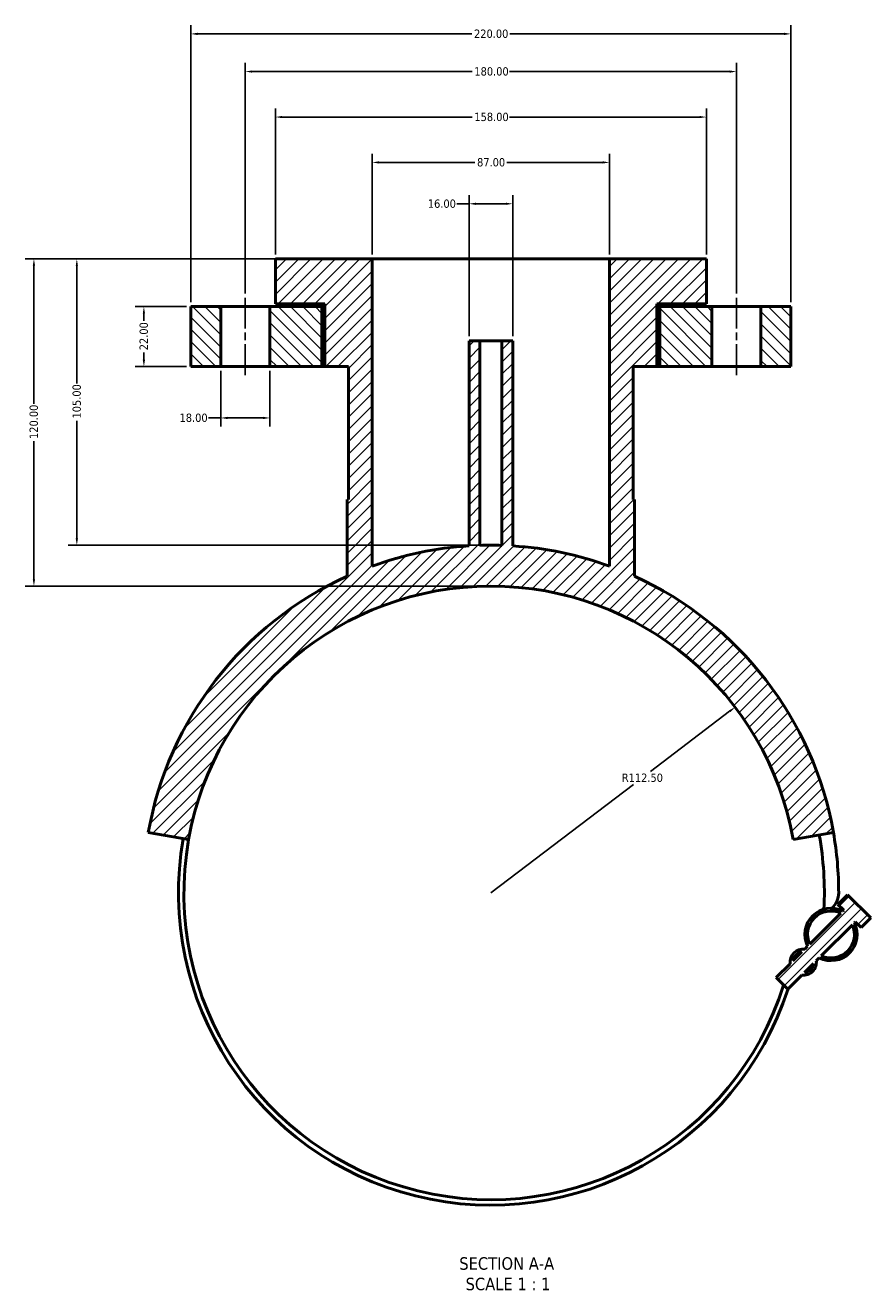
# Model space of a CAD drawing. Header units: millimetres. Extents: x -116 to 1027, y -315 to 1730.
# Tile 6 of 6: x 283 to 593, y 1268 to 1730. Entities that reach past the tile are written whole.
import ezdxf

# ---------------------------------------------------------------- set-up
doc = ezdxf.new("R2010")
doc.units = ezdxf.units.MM
doc.linetypes.add('CHAIN', pattern=[0.7087, 0.4724, -0.0591, 0.1181, -0.0591])
for name, color, linetype, lineweight in [('Centerline (ANSI)', 7, 'Continuous', 25), ('Dimension (ANSI)', 7, 'Continuous', 25), ('Hatch (ANSI)', 7, 'Continuous', 18), ('Symbol (ANSI)', 7, 'Continuous', 25), ('Visible (ANSI)', 7, 'Continuous', 50)]:
    doc.layers.add(name, color=color, linetype=linetype, lineweight=lineweight)
doc.styles.add('Label Text (ANSI)', font='tahoma.ttf')
doc.styles.add('Note Text (ANSI)', font='tahoma.ttf')
doc.dimstyles.new('Default - mm (ANSI)', dxfattribs={"dimtxt": 3.04800009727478, "dimasz": 2.5, "dimexe": 3.175, "dimexo": 1.6002, "dimgap": 0.7999999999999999, "dimtad": 0, "dimtoh": 1, "dimrnd": 1e-08, "dimzin": 4, "dimdsep": 46, "dimtxsty": 'Note Text (ANSI)', "dimcen": 0.09, "dimdle": 10, "dimclrd": 256, "dimclre": 256, "dimclrt": 256, "dimadec": 1, "dimazin": 1, "dimtfac": 1, "dimtofl": 0, "dimtmove": 0, "dimatfit": 3, "dimfxl": 1, "dimtolj": 1, "dimtzin": 4, "dimlwd": -1, "dimlwe": -1, "dimarcsym": 0})

# ---------------------------------------------------------------- blocks, each defined once
blk = doc.blocks.new('*D7')
at = {"layer": 'Defpoints', "color": 0, "transparency": 16777216}
for p in [(542.8847351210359, 1480.274601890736), (453.3548453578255, 1412.152293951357)]:
    blk.add_point(p, dxfattribs=at)
at = {"layer": 'Dimension (ANSI)', "transparency": 16777216}
for p, q in [((540.895182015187, 1478.760772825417), (511.9126699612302, 1456.708298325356)), ((453.3548453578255, 1412.152293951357), (505.6372279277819, 1451.933383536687))]:
    blk.add_line(p, q, dxfattribs=at)
blk.add_solid([(540.6428771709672, 1479.092365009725), (541.1474868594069, 1478.429180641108), (542.8847351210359, 1480.274601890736)], dxfattribs=at)
at = {"layer": 'Dimension (ANSI)', "transparency": 16777216, "insert": (501.3576028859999, 1455.908298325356), "char_height": 3.04800009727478, "attachment_point": 1, "style": 'Note Text (ANSI)'}
blk.add_mtext('\\A1;R112.50', dxfattribs=at)
blk = doc.blocks.new('*D9')
at = {"layer": 'Defpoints', "color": 0, "transparency": 16777216}
for p in [(461.3548453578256, 1664.845719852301), (445.3548453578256, 1614.652293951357), (461.3548453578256, 1614.652293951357)]:
    blk.add_point(p, dxfattribs=at)
at = {"layer": 'Dimension (ANSI)', "transparency": 16777216}
for p, q in [((445.3548453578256, 1616.252493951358), (445.3548453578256, 1668.020719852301)), ((461.3548453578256, 1616.252493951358), (461.3548453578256, 1668.020719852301)), ((445.3548453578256, 1664.845719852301), (440.8363770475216, 1664.845719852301)), ((458.8548453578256, 1664.845719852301), (447.8548453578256, 1664.845719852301))]:
    blk.add_line(p, q, dxfattribs=at)
for points in [[(447.8548453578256, 1665.262386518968), (447.8548453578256, 1664.429053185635), (445.3548453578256, 1664.845719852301)], [(458.8548453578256, 1665.262386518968), (458.8548453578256, 1664.429053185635), (461.3548453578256, 1664.845719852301)]]:
    blk.add_solid(points, dxfattribs=at)
at = {"layer": 'Dimension (ANSI)', "transparency": 16777216, "insert": (430.2455211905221, 1666.432153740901), "char_height": 3.04800009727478, "attachment_point": 1, "style": 'Note Text (ANSI)'}
blk.add_mtext('\\A1;16.00', dxfattribs=at)
blk = doc.blocks.new('*D10')
at = {"layer": 'Defpoints', "color": 0, "transparency": 16777216}
for p in [(496.8548453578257, 1680.015723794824), (409.8548453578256, 1644.652293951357), (496.8548453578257, 1644.652293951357)]:
    blk.add_point(p, dxfattribs=at)
at = {"layer": 'Dimension (ANSI)', "transparency": 16777216}
for p, q in [((409.8548453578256, 1646.252493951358), (409.8548453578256, 1683.190723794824)), ((412.3548453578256, 1680.015723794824), (447.5038445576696, 1680.015723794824)), ((494.3548453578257, 1680.015723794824), (459.2058461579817, 1680.015723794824)), ((496.8548453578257, 1646.252493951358), (496.8548453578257, 1683.190723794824))]:
    blk.add_line(p, q, dxfattribs=at)
for points in [[(412.3548453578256, 1680.432390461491), (412.3548453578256, 1679.599057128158), (409.8548453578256, 1680.015723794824)], [(494.3548453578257, 1680.432390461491), (494.3548453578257, 1679.599057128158), (496.8548453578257, 1680.015723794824)]]:
    blk.add_solid(points, dxfattribs=at)
at = {"layer": 'Dimension (ANSI)', "transparency": 16777216, "insert": (448.3038445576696, 1681.609322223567), "char_height": 3.04800009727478, "attachment_point": 1, "style": 'Note Text (ANSI)'}
blk.add_mtext('\\A1;87.00', dxfattribs=at)
blk = doc.blocks.new('*D11')
at = {"layer": 'Defpoints', "color": 0, "transparency": 16777216}
for p in [(532.3548453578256, 1696.652293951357), (374.3548453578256, 1644.652293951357), (532.3548453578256, 1644.652293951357)]:
    blk.add_point(p, dxfattribs=at)
at = {"layer": 'Dimension (ANSI)', "transparency": 16777216}
for p, q in [((374.3548453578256, 1646.252493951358), (374.3548453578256, 1699.827293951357)), ((532.3548453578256, 1646.252493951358), (532.3548453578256, 1699.827293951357)), ((376.8548453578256, 1696.652293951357), (446.5151380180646, 1696.652293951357)), ((529.8548453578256, 1696.652293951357), (460.1945526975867, 1696.652293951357))]:
    blk.add_line(p, q, dxfattribs=at)
for points in [[(376.8548453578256, 1697.068960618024), (376.8548453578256, 1696.235627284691), (374.3548453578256, 1696.652293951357)], [(529.8548453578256, 1697.068960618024), (529.8548453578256, 1696.235627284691), (532.3548453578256, 1696.652293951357)]]:
    blk.add_solid(points, dxfattribs=at)
at = {"layer": 'Dimension (ANSI)', "transparency": 16777216, "insert": (447.3151380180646, 1698.2458923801), "char_height": 3.04800009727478, "attachment_point": 1, "style": 'Note Text (ANSI)'}
blk.add_mtext('\\A1;158.00', dxfattribs=at)
blk = doc.blocks.new('*D12')
at = {"layer": 'Defpoints', "color": 0, "transparency": 16777216}
for p in [(543.3548453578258, 1713.33024349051), (363.3548453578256, 1630.327293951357), (543.3548453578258, 1630.327293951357)]:
    blk.add_point(p, dxfattribs=at)
at = {"layer": 'Dimension (ANSI)', "transparency": 16777216}
for p, q in [((363.3548453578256, 1631.927493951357), (363.3548453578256, 1716.50524349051)), ((543.3548453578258, 1631.927493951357), (543.3548453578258, 1716.50524349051)), ((365.8548453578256, 1713.33024349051), (446.5151380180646, 1713.33024349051)), ((540.8548453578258, 1713.33024349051), (460.1945526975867, 1713.33024349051))]:
    blk.add_line(p, q, dxfattribs=at)
for points in [[(365.8548453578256, 1713.746910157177), (365.8548453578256, 1712.913576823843), (363.3548453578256, 1713.33024349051)], [(540.8548453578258, 1713.746910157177), (540.8548453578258, 1712.913576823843), (543.3548453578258, 1713.33024349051)]]:
    blk.add_solid(points, dxfattribs=at)
at = {"layer": 'Dimension (ANSI)', "transparency": 16777216, "insert": (447.3151380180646, 1714.923841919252), "char_height": 3.04800009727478, "attachment_point": 1, "style": 'Note Text (ANSI)'}
blk.add_mtext('\\A1;180.00', dxfattribs=at)
blk = doc.blocks.new('*D13')
at = {"layer": 'Defpoints', "color": 0, "transparency": 16777216}
for p in [(343.3548453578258, 1627.152293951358), (326.173477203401, 1605.152293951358), (343.3548453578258, 1605.152293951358)]:
    blk.add_point(p, dxfattribs=at)
at = {"layer": 'Dimension (ANSI)', "transparency": 16777216}
for p, q in [((341.7546453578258, 1627.152293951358), (322.998477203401, 1627.152293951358)), ((326.173477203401, 1624.652293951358), (326.173477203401, 1621.967472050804)), ((326.173477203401, 1607.652293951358), (326.173477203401, 1610.337115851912)), ((341.7546453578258, 1605.152293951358), (322.998477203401, 1605.152293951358))]:
    blk.add_line(p, q, dxfattribs=at)
for points in [[(325.7568105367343, 1624.652293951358), (326.5901438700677, 1624.652293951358), (326.173477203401, 1627.152293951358)], [(325.7568105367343, 1607.652293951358), (326.5901438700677, 1607.652293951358), (326.173477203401, 1605.152293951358)]]:
    blk.add_solid(points, dxfattribs=at)
at = {"layer": 'Dimension (ANSI)', "transparency": 16777216, "insert": (324.5860198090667, 1611.137115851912), "char_height": 3.04800009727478, "attachment_point": 1, "rotation": 90, "style": 'Note Text (ANSI)'}
blk.add_mtext('\\A1;22.00', dxfattribs=at)
blk = doc.blocks.new('*D14')
at = {"layer": 'Defpoints', "color": 0, "transparency": 16777216}
for p in [(354.3548453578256, 1605.152293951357), (372.3548453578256, 1605.152293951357), (372.3548453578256, 1586.31864185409)]:
    blk.add_point(p, dxfattribs=at)
at = {"layer": 'Dimension (ANSI)', "transparency": 16777216}
for p, q in [((354.3548453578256, 1603.552093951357), (354.3548453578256, 1583.14364185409)), ((372.3548453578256, 1603.552093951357), (372.3548453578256, 1583.14364185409)), ((354.3548453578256, 1586.31864185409), (349.8363770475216, 1586.31864185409)), ((369.8548453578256, 1586.31864185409), (356.8548453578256, 1586.31864185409))]:
    blk.add_line(p, q, dxfattribs=at)
for points in [[(356.8548453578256, 1586.735308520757), (356.8548453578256, 1585.901975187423), (354.3548453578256, 1586.31864185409)], [(369.8548453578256, 1586.735308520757), (369.8548453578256, 1585.901975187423), (372.3548453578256, 1586.31864185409)]]:
    blk.add_solid(points, dxfattribs=at)
at = {"layer": 'Dimension (ANSI)', "transparency": 16777216, "insert": (339.245521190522, 1587.912240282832), "char_height": 3.04800009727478, "attachment_point": 1, "style": 'Note Text (ANSI)'}
blk.add_mtext('\\A1;18.00', dxfattribs=at)
blk = doc.blocks.new('*D15')
at = {"layer": 'Defpoints', "color": 0, "transparency": 16777216}
for p in [(409.8548453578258, 1644.652293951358), (301.5937687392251, 1539.652293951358), (453.3548453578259, 1539.652293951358)]:
    blk.add_point(p, dxfattribs=at)
at = {"layer": 'Dimension (ANSI)', "transparency": 16777216}
for p, q in [((408.2546453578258, 1644.652293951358), (298.4187687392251, 1644.652293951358)), ((301.5937687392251, 1642.152293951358), (301.5937687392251, 1598.992001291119)), ((301.5937687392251, 1542.152293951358), (301.5937687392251, 1585.312586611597)), ((451.754645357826, 1539.652293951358), (298.4187687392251, 1539.652293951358))]:
    blk.add_line(p, q, dxfattribs=at)
for points in [[(301.1771020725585, 1642.152293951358), (302.0104354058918, 1642.152293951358), (301.5937687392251, 1644.652293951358)], [(301.1771020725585, 1542.152293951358), (302.0104354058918, 1542.152293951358), (301.5937687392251, 1539.652293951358)]]:
    blk.add_solid(points, dxfattribs=at)
at = {"layer": 'Dimension (ANSI)', "transparency": 16777216, "insert": (300.0073348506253, 1586.112586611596), "char_height": 3.04800009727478, "attachment_point": 1, "rotation": 90, "style": 'Note Text (ANSI)'}
blk.add_mtext('\\A1;105.00', dxfattribs=at)
blk = doc.blocks.new('*D16')
at = {"layer": 'Defpoints', "color": 0, "transparency": 16777216}
for p in [(409.8548453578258, 1644.652293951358), (285.8548453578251, 1524.652293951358), (453.3548453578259, 1524.652293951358)]:
    blk.add_point(p, dxfattribs=at)
at = {"layer": 'Dimension (ANSI)', "transparency": 16777216}
for p, q in [((408.2546453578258, 1644.652293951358), (282.6798453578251, 1644.652293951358)), ((285.8548453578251, 1642.152293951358), (285.8548453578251, 1591.492001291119)), ((285.8548453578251, 1527.152293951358), (285.8548453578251, 1577.812586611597)), ((451.7546453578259, 1524.652293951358), (282.6798453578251, 1524.652293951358))]:
    blk.add_line(p, q, dxfattribs=at)
for points in [[(285.4381786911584, 1642.152293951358), (286.2715120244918, 1642.152293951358), (285.8548453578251, 1644.652293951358)], [(285.4381786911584, 1527.152293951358), (286.2715120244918, 1527.152293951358), (285.8548453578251, 1524.652293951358)]]:
    blk.add_solid(points, dxfattribs=at)
at = {"layer": 'Dimension (ANSI)', "transparency": 16777216, "insert": (284.2673879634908, 1578.612586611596), "char_height": 3.04800009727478, "attachment_point": 1, "rotation": 90, "style": 'Note Text (ANSI)'}
blk.add_mtext('\\A1;120.00', dxfattribs=at)
blk = doc.blocks.new('*D17')
at = {"layer": 'Defpoints', "color": 0, "transparency": 16777216}
for p in [(563.3548453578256, 1727.152293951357), (343.3548453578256, 1627.152293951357), (563.3548453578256, 1627.152293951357)]:
    blk.add_point(p, dxfattribs=at)
at = {"layer": 'Dimension (ANSI)', "transparency": 16777216}
for p, q in [((343.3548453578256, 1628.752493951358), (343.3548453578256, 1730.327293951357)), ((563.3548453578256, 1628.752493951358), (563.3548453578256, 1730.327293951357)), ((345.8548453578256, 1727.152293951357), (446.3953878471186, 1727.152293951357)), ((560.8548453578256, 1727.152293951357), (460.3143028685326, 1727.152293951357))]:
    blk.add_line(p, q, dxfattribs=at)
for points in [[(345.8548453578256, 1727.568960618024), (345.8548453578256, 1726.735627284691), (343.3548453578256, 1727.152293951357)], [(560.8548453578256, 1727.568960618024), (560.8548453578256, 1726.735627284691), (563.3548453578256, 1727.152293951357)]]:
    blk.add_solid(points, dxfattribs=at)
at = {"layer": 'Dimension (ANSI)', "transparency": 16777216, "insert": (447.1953878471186, 1728.739751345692), "char_height": 3.04800009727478, "attachment_point": 1, "style": 'Note Text (ANSI)'}
blk.add_mtext('\\A1;220.00', dxfattribs=at)

msp = doc.modelspace()

# ---------------------------------------------------------------- hatches: boundary and pattern name
at = {"layer": 'Hatch (ANSI)'}
h = msp.add_hatch(dxfattribs=at)
h.set_pattern_fill('ANSI31', color=256, scale=25.4, style=0)
h.set_pattern_definition([(45, (0, 0), (-2.245064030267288, 2.245064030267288), [])])
edge = h.paths.add_edge_path()
edge.add_line((569.4794484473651, 1392.584710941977), (568.3948946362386, 1391.50015713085))
edge.add_ellipse((567.8666867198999, 1386.729308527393), major_axis=(-4.77084860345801, 0.528207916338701), ratio=1, start_angle=270, end_angle=372.6356250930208)
edge.add_line((563.0958381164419, 1386.201100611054), (557.9671917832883, 1381.0724542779))
edge.add_line((557.9671917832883, 1381.0724542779), (562.2098324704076, 1376.829813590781))
edge.add_line((562.2098324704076, 1376.829813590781), (567.3384788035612, 1381.958459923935))
edge.add_ellipse((567.8666867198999, 1386.729308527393), major_axis=(4.770848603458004, -0.5282079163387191), ratio=1, start_angle=270, end_angle=372.6356250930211)
edge.add_line((572.637535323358, 1387.257516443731), (573.7220891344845, 1388.342070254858))
edge.add_ellipse((578.0490243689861, 1396.911646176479), major_axis=(8.569575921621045, -4.326935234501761), ratio=1, start_angle=270, end_angle=413.580086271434)
edge.add_line((586.6186002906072, 1401.23858141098), (586.9585698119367, 1401.57855093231))
edge.add_line((586.9585698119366, 1401.57855093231), (589.0798901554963, 1399.45723058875))
edge.add_line((589.0798901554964, 1399.45723058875), (592.6154240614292, 1402.992764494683))
edge.add_line((592.615424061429, 1402.992764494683), (584.1301426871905, 1411.478045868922))
edge.add_line((584.1301426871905, 1411.478045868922), (580.5946087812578, 1407.942511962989))
edge.add_line((580.5946087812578, 1407.942511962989), (582.7159291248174, 1405.821191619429))
edge.add_line((582.7159291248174, 1405.821191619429), (582.3759596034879, 1405.4812220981))
edge.add_ellipse((578.0490243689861, 1396.911646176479), major_axis=(-8.569575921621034, 4.32693523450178), ratio=1, start_angle=270, end_angle=413.5800862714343)
edge = h.paths.add_edge_path(flags=0)
edge.add_line((581.6268267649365, 1404.732089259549), (570.2285812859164, 1393.333843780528))
edge.add_ellipse((578.0490243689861, 1396.911646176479), major_axis=(-3.577802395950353, 7.820443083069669), ratio=1, start_angle=310.83242025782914, end_angle=450.00000000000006, ccw=False)
edge = h.paths.add_edge_path(flags=0)
edge.add_line((574.4712219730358, 1389.091203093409), (585.8694674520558, 1400.489448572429))
edge.add_ellipse((578.0490243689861, 1396.911646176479), major_axis=(3.577802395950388, -7.820443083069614), ratio=1, start_angle=310.83242025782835, end_angle=450.0000000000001, ccw=False)
edge = h.paths.add_edge_path(flags=0)
edge.add_line((567.3946086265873, 1390.499871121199), (564.0961241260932, 1387.201386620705))
edge.add_ellipse((567.8666867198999, 1386.729308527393), major_axis=(0.4720780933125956, 3.770562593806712), ratio=1, start_angle=14.27270727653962, end_angle=89.99999999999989, ccw=False)
edge = h.paths.add_edge_path(flags=0)
edge.add_line((568.3387648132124, 1382.958745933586), (571.6372493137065, 1386.25723043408))
edge.add_ellipse((567.8666867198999, 1386.729308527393), major_axis=(-0.4720780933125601, -3.770562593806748), ratio=0.9999999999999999, start_angle=14.272707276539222, end_angle=89.99999999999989, ccw=False)
edge = h.paths.add_edge_path()
edge.add_line((374.3548453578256, 1644.652293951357), (374.3548453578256, 1628.152293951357))
edge.add_line((374.3548453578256, 1628.152293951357), (392.4548453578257, 1628.152293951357))
edge.add_line((392.4548453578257, 1628.152293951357), (392.4548453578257, 1605.152293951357))
edge.add_line((392.4548453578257, 1605.152293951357), (401.1548453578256, 1605.152293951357))
edge.add_line((401.1548453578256, 1605.152293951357), (401.1548453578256, 1556.402293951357))
edge.add_line((401.1548453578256, 1556.402293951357), (400.6548453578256, 1556.402293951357))
edge.add_line((400.6548453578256, 1556.402293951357), (400.6548453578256, 1528.251217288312))
edge.add_ellipse((453.3548453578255, 1412.152293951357), major_axis=(-116.0989233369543, -52.69999999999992), ratio=1, start_angle=270, end_angle=325.5855976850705)
edge.add_line((327.7918568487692, 1434.292436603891), (342.5639731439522, 1431.687713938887))
edge.add_ellipse((453.3548453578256, 1412.152293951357), major_axis=(19.53541998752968, 110.7908722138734), ratio=0.9999999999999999, start_angle=290, end_angle=450, ccw=False)
edge.add_line((564.145717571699, 1431.687713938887), (578.9178338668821, 1434.292436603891))
edge.add_ellipse((453.3548453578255, 1412.152293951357), major_axis=(-22.14014265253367, 125.5629885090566), ratio=1, start_angle=270, end_angle=325.5855976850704)
edge.add_line((506.0548453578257, 1528.251217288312), (506.0548453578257, 1556.402293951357))
edge.add_line((506.0548453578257, 1556.402293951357), (505.5548453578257, 1556.402293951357))
edge.add_line((505.5548453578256, 1556.402293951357), (505.5548453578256, 1605.152293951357))
edge.add_line((505.5548453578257, 1605.152293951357), (514.2548453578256, 1605.152293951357))
edge.add_line((514.2548453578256, 1605.152293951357), (514.2548453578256, 1628.152293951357))
edge.add_line((514.2548453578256, 1628.152293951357), (532.3548453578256, 1628.152293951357))
edge.add_line((532.3548453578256, 1628.152293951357), (532.3548453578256, 1644.652293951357))
edge.add_line((532.3548453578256, 1644.652293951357), (496.8548453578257, 1644.652293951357))
edge.add_line((496.8548453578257, 1644.652293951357), (496.8548453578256, 1532.002200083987))
edge.add_ellipse((453.354845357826, 1412.152293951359), major_axis=(-119.8499061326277, 43.4999999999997), ratio=1, start_angle=270, end_angle=286.351174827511)
edge.add_line((461.3548453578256, 1539.401066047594), (461.3548453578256, 1614.652293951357))
edge.add_line((461.3548453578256, 1614.652293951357), (457.3548453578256, 1614.652293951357))
edge.add_line((457.3548453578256, 1614.652293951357), (457.3548453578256, 1539.589533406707))
edge.add_ellipse((453.3548453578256, 1412.152293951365), major_axis=(-127.4372394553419, 4), ratio=1, start_angle=270, end_angle=273.5956192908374)
edge.add_line((449.3548453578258, 1539.589533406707), (449.3548453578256, 1614.652293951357))
edge.add_line((449.3548453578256, 1614.652293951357), (445.3548453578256, 1614.652293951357))
edge.add_line((445.3548453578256, 1614.652293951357), (445.3548453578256, 1539.401066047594))
edge.add_ellipse((453.3548453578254, 1412.152293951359), major_axis=(-127.2487720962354, -7.999999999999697), ratio=1, start_angle=270, end_angle=286.3511748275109)
edge.add_line((409.8548453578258, 1532.002200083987), (409.8548453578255, 1644.652293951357))
edge.add_line((409.8548453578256, 1644.652293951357), (374.3548453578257, 1644.652293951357))
h = msp.add_hatch(dxfattribs=at)
h.set_pattern_fill('ANSI31', color=256, scale=25.4, angle=90.00021045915, style=0)
h.set_pattern_definition([(135.00021045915, (0, 0), (-2.245055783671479, -2.245072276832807), [])])
h.paths.add_polyline_path([(354.3548453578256, 1605.152293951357), (354.3548453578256, 1627.152293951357), (343.3548453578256, 1627.152293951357), (343.3548453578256, 1605.152293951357)])
h.paths.add_polyline_path([(372.3548453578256, 1627.152293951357), (372.3548453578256, 1605.152293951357), (391.4548453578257, 1605.152293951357), (391.4548453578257, 1627.152293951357)])
h.paths.add_polyline_path([(552.3548453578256, 1627.152293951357), (552.3548453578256, 1605.152293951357), (563.3548453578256, 1605.152293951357), (563.3548453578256, 1627.152293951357)])
h.paths.add_polyline_path([(534.3548453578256, 1605.152293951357), (534.3548453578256, 1627.152293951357), (515.2548453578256, 1627.152293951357), (515.2548453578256, 1605.152293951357)])

# ---------------------------------------------------------------- linework, layer by layer
at = {"layer": 'Centerline (ANSI)', "linetype": 'CHAIN', "ltscale": 24.19218254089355}
for p, q in [((363.3548453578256, 1601.977293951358), (363.3548453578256, 1630.327293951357)), ((543.3548453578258, 1601.977293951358), (543.3548453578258, 1630.327293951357))]:
    msp.add_line(p, q, dxfattribs=at)
at = {"layer": 'Visible (ANSI)'}
for p, q in [((374.3548453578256, 1644.652293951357), (374.3548453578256, 1628.152293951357)), ((409.8548453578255, 1644.652293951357), (374.3548453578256, 1644.652293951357)), ((409.8548453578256, 1532.002200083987), (409.8548453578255, 1644.652293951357)), ((409.8548453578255, 1644.652293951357), (496.8548453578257, 1644.652293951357)), ((532.3548453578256, 1644.652293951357), (496.8548453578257, 1644.652293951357)), ((496.8548453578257, 1644.652293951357), (496.8548453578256, 1532.002200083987)), ((532.3548453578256, 1628.152293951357), (532.3548453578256, 1644.652293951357)), ((354.3548453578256, 1627.152293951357), (343.3548453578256, 1627.152293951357)), ((343.3548453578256, 1627.152293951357), (343.3548453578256, 1605.152293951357)), ((354.3548453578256, 1605.152293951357), (354.3548453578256, 1627.152293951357)), ((354.3548453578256, 1627.152293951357), (372.3548453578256, 1627.152293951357)), ((372.3548453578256, 1627.152293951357), (372.3548453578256, 1605.152293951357)), ((391.4548453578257, 1627.152293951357), (372.3548453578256, 1627.152293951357)), ((374.3548453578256, 1628.152293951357), (392.4548453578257, 1628.152293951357)), ((391.4548453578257, 1605.152293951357), (391.4548453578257, 1627.152293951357)), ((391.4548453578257, 1627.152293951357), (392.4548453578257, 1627.152293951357)), ((392.4548453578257, 1628.152293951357), (392.4548453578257, 1605.152293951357)), ((514.2548453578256, 1605.152293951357), (514.2548453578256, 1628.152293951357)), ((514.2548453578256, 1628.152293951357), (532.3548453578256, 1628.152293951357)), ((514.2548453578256, 1627.152293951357), (515.2548453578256, 1627.152293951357)), ((534.3548453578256, 1627.152293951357), (515.2548453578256, 1627.152293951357)), ((515.2548453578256, 1627.152293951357), (515.2548453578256, 1605.152293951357)), ((534.3548453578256, 1605.152293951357), (534.3548453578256, 1627.152293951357)), ((534.3548453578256, 1627.152293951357), (552.3548453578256, 1627.152293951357)), ((552.3548453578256, 1627.152293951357), (552.3548453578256, 1605.152293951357)), ((563.3548453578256, 1627.152293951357), (552.3548453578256, 1627.152293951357)), ((563.3548453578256, 1605.152293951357), (563.3548453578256, 1627.152293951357)), ((449.3548453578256, 1614.652293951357), (445.3548453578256, 1614.652293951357)), ((445.3548453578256, 1614.652293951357), (445.3548453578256, 1539.401066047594)), ((449.3548453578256, 1539.589533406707), (449.3548453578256, 1614.652293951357)), ((449.3548453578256, 1614.652293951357), (457.3548453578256, 1614.652293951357)), ((461.3548453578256, 1614.652293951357), (457.3548453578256, 1614.652293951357)), ((457.3548453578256, 1614.652293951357), (457.3548453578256, 1539.589533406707)), ((461.3548453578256, 1539.401066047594), (461.3548453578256, 1614.652293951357)), ((343.3548453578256, 1605.152293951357), (354.3548453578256, 1605.152293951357)), ((372.3548453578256, 1605.152293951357), (354.3548453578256, 1605.152293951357)), ((372.3548453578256, 1605.152293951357), (391.4548453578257, 1605.152293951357)), ((391.4548453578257, 1605.152293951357), (392.4548453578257, 1605.152293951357)), ((392.4548453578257, 1605.152293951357), (401.1548453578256, 1605.152293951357)), ((401.1548453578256, 1605.152293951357), (401.1548453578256, 1556.402293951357)), ((505.5548453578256, 1556.402293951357), (505.5548453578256, 1605.152293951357)), ((505.5548453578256, 1605.152293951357), (514.2548453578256, 1605.152293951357)), ((514.2548453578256, 1605.152293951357), (515.2548453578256, 1605.152293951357)), ((515.2548453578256, 1605.152293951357), (534.3548453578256, 1605.152293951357)), ((552.3548453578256, 1605.152293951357), (534.3548453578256, 1605.152293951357)), ((552.3548453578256, 1605.152293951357), (563.3548453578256, 1605.152293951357)), ((401.1548453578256, 1556.402293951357), (400.6548453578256, 1556.402293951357)), ((400.6548453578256, 1556.402293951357), (400.6548453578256, 1528.251217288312)), ((506.0548453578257, 1556.402293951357), (505.5548453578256, 1556.402293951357)), ((506.0548453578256, 1528.251217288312), (506.0548453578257, 1556.402293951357)), ((327.791856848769, 1434.292436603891), (342.5639731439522, 1431.687713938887)), ((564.145717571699, 1431.687713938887), (578.9178338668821, 1434.292436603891)), ((580.5946087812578, 1407.942511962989), (584.1301426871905, 1411.478045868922)), ((592.615424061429, 1402.992764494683), (584.1301426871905, 1411.478045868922)), ((580.5946087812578, 1407.942511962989), (582.7159291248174, 1405.821191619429)), ((581.6268267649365, 1404.732089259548), (570.2285812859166, 1393.333843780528)), ((582.7159291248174, 1405.821191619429), (582.3759596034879, 1405.4812220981)), ((589.0798901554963, 1399.45723058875), (592.615424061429, 1402.992764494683)), ((574.4712219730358, 1389.091203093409), (585.8694674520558, 1400.489448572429)), ((586.6186002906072, 1401.23858141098), (586.9585698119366, 1401.57855093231)), ((586.9585698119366, 1401.57855093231), (589.0798901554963, 1399.45723058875)), ((569.4794484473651, 1392.584710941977), (568.3948946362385, 1391.500157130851)), ((567.3946086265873, 1390.499871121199), (564.0961241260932, 1387.201386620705)), ((572.6375353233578, 1387.257516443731), (573.7220891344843, 1388.342070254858)), ((563.0958381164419, 1386.201100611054), (557.9671917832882, 1381.0724542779)), ((568.3387648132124, 1382.958745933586), (571.6372493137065, 1386.25723043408)), ((557.9671917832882, 1381.0724542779), (562.2098324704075, 1376.829813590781)), ((562.2098324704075, 1376.829813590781), (567.3384788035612, 1381.958459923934))]:
    msp.add_line(p, q, dxfattribs=at)
for centre, radius, start, end in [((453.3548453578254, 1412.152293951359), 127.4999999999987, 93.5973923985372, 109.9485672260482), ((453.3548453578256, 1412.152293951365), 127.4999999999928, 88.20219035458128, 91.79780964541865), ((453.3548453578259, 1412.152293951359), 127.4999999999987, 70.05143277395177, 86.4026076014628), ((453.3548453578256, 1412.152293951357), 127.5, 114.4144023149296, 170.0000000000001), ((453.3548453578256, 1412.152293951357), 127.5000000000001, 9.99999999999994, 65.58559768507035), ((453.3548453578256, 1412.152293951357), 112.5, 9.999999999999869, 170), ((453.354845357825, 1412.152293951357), 127.5000000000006, 0, 9.999999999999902), ((453.3548453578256, 1412.152293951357), 114.5, 170, 342.0785734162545), ((453.3548453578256, 1412.152293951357), 112.5, 170, 342.5279169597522), ((453.3548453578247, 1412.152293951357), 122.250000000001, 357.1882103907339, 9.999999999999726), ((573.5695312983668, 1412.152293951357), 7.285314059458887, 309.2520306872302, 0), ((578.0490243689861, 1396.911646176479), 9.599999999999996, 63.20995686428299, 206.7900431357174), ((578.0490243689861, 1396.911646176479), 8.600000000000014, 65.41621012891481, 204.5837898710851), ((578.0490243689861, 1396.911646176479), 9.599999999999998, 243.2099568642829, 26.79004313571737), ((578.0490243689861, 1396.911646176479), 8.599999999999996, 245.4162101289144, 24.58378987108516), ((567.8666867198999, 1386.729308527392), 4.800000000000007, 83.68218745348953, 186.3178125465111), ((567.8666867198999, 1386.729308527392), 3.800000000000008, 97.13635363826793, 172.8636463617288), ((567.8666867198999, 1386.729308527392), 4.80000000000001, 263.6821874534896, 6.317812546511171), ((567.8666867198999, 1386.729308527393), 3.800000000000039, 277.1363536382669, 352.8636463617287)]:
    msp.add_arc(centre, radius, start, end, dxfattribs=at)

# ---------------------------------------------------------------- texts
at = {"layer": 'Symbol (ANSI)', "char_height": 4.571999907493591, "attachment_point": 7, "style": 'Label Text (ANSI)'}
for s, insert in [('SECTION A-A', (441.776888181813, 1273.88763277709)), ('SCALE 1 : 1', (444.0962336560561, 1266.374775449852))]:
    msp.add_mtext(s, dxfattribs=dict(at, insert=insert))

# ---------------------------------------------------------------- dimensions: what is measured, and where the dimension line sits
at = {"layer": 'Dimension (ANSI)'}
for base, p1, p2, angle, override, picture, middle in [((563.3548453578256, 1727.152293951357), (343.3548453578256, 1627.152293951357), (563.3548453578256, 1627.152293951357), 180, {"dimgap": 0.7999999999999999, "dimtoh": 0, "dimdec": 2, "dimtol": 0, "dimlim": 0, "dimtp": 0, "dimtm": -0, "dimtdec": 2, "dimatfit": 1}, '*D17', (453.3548453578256, 1727.152293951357)), ((532.3548453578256, 1696.652293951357), (374.3548453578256, 1644.652293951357), (532.3548453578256, 1644.652293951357), 180, {"dimgap": 0.7999999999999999, "dimtoh": 0, "dimdec": 2, "dimtol": 0, "dimlim": 0, "dimtp": 0, "dimtm": -0, "dimtdec": 2, "dimatfit": 1}, '*D11', (453.3548453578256, 1696.652293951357)), ((461.3548453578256, 1664.845719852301), (445.3548453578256, 1614.652293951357), (461.3548453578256, 1614.652293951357), 180, {"dimgap": 0.7999999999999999, "dimtoh": 0, "dimdec": 2, "dimtol": 0, "dimlim": 0, "dimtp": 0, "dimtm": -0, "dimtdec": 2, "dimatfit": 2}, '*D9', (435.1409491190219, 1664.845719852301)), ((285.8548453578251, 1524.652293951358), (409.8548453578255, 1644.652293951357), (453.3548453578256, 1524.652293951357), 90, {"dimgap": 0.7999999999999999, "dimtoh": 0, "dimdec": 2, "dimtol": 0, "dimlim": 0, "dimtp": 0, "dimtm": -0, "dimtdec": 2, "dimatfit": 1}, '*D16', (285.8548453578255, 1584.652293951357)), ((301.5937687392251, 1539.652293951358), (409.8548453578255, 1644.652293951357), (453.3548453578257, 1539.652293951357), 90, {"dimgap": 0.7999999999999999, "dimtoh": 0, "dimdec": 2, "dimtol": 0, "dimlim": 0, "dimtp": 0, "dimtm": -0, "dimtdec": 2, "dimatfit": 1}, '*D15', (301.5937687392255, 1592.152293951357)), ((326.173477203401, 1605.152293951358), (343.3548453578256, 1627.152293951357), (343.3548453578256, 1605.152293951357), 90, {"dimgap": 0.7999999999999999, "dimtoh": 0, "dimdec": 2, "dimtol": 0, "dimlim": 0, "dimtp": 0, "dimtm": -0, "dimtdec": 2, "dimatfit": 1}, '*D13', (326.1734772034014, 1616.152293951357))]:
    dim = msp.add_linear_dim(base=base, p1=p1, p2=p2, angle=angle, dimstyle='Default - mm (ANSI)', override=override, dxfattribs=at)
    dim.commit()
    dim.dimension.update_dxf_attribs({"geometry": picture, "text_midpoint": middle, "dimtype": 160})
for base, p1, p2, override, picture, middle in [((543.3548453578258, 1713.33024349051), (363.3548453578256, 1630.327293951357), (543.3548453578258, 1630.327293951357), {"dimgap": 0.7999999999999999, "dimtoh": 0, "dimdec": 2, "dimtol": 0, "dimlim": 0, "dimtp": 0, "dimtm": -0, "dimtdec": 2, "dimatfit": 1}, '*D12', (453.3548453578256, 1713.33024349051)), ((496.8548453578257, 1680.015723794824), (409.8548453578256, 1644.652293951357), (496.8548453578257, 1644.652293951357), {"dimgap": 0.7999999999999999, "dimtoh": 0, "dimdec": 2, "dimtol": 0, "dimlim": 0, "dimtp": 0, "dimtm": -0, "dimtdec": 2, "dimatfit": 1}, '*D10', (453.3548453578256, 1680.015723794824)), ((372.3548453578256, 1586.31864185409), (354.3548453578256, 1605.152293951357), (372.3548453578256, 1605.152293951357), {"dimgap": 0.7999999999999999, "dimtoh": 0, "dimdec": 2, "dimtol": 0, "dimlim": 0, "dimtp": 0, "dimtm": -0, "dimtdec": 2, "dimatfit": 2}, '*D14', (344.1409491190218, 1586.31864185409))]:
    dim = msp.add_linear_dim(base=base, p1=p1, p2=p2, dimstyle='Default - mm (ANSI)', override=override, dxfattribs=at)
    dim.commit()
    dim.dimension.update_dxf_attribs({"geometry": picture, "text_midpoint": middle, "dimtype": 160})
dim = msp.add_radius_dim(center=(453.3548453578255, 1412.152293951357), mpoint=(542.8847351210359, 1480.274601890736), dimstyle='Default - mm (ANSI)', override={"dimgap": 0.7999999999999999, "dimtih": 1, "dimdec": 2, "dimlfac": 0.9999999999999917, "dimcen": 0, "dimdle": 0, "dimtol": 0, "dimlim": 0, "dimtp": 0, "dimtm": -0, "dimtdec": 2, "dimtmove": 2}, dxfattribs=at)
dim.commit()
dim.dimension.update_dxf_attribs({"geometry": '*D7', "text_midpoint": (508.7749489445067, 1454.320840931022), "dimtype": 164})

doc.saveas('drawing.dxf')
